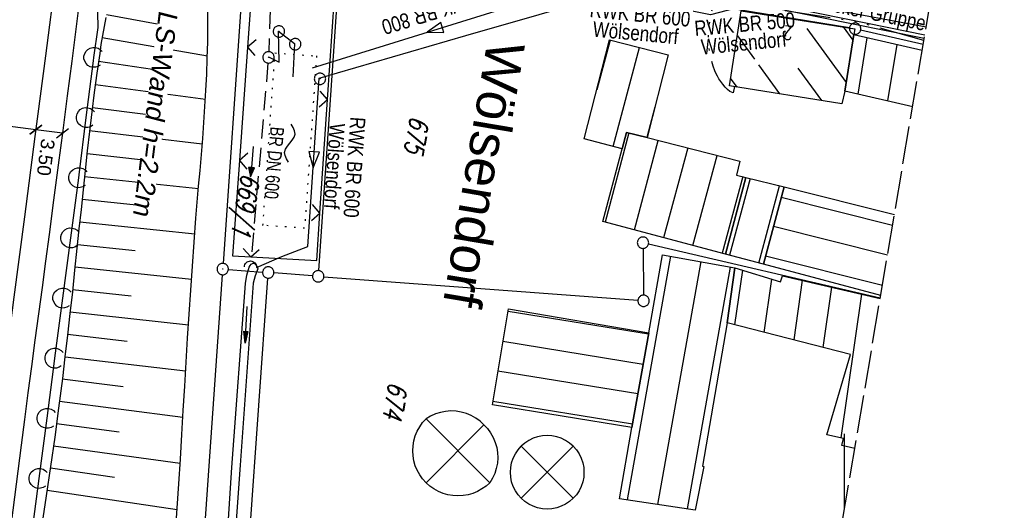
# Model space of a CAD drawing. Extents: x 511715 to 512121, y 473902 to 474680.
# Tile 19 of 21: x 511991 to 512121, y 474507 to 474572. Entities that reach past the tile are written whole.
import ezdxf
from ezdxf.enums import TextEntityAlignment as Align

# ---------------------------------------------------------------- set-up
doc = ezdxf.new("R2010")
doc.units = 0
doc.header["$LTSCALE"] = 10
doc.header["$MEASUREMENT"] = 0
for name, pattern in [('ACAD_ISO14W100', [25.5, 12, -3, 0.5, -3, 0.5, -3, 0.5, -3]), ('AUSGEZOGEN', [0]), ('LT00', [0]), ('LT14', [0.6, 0.5, -0.1]), ('PUNKTX2_STR', [0.6, 0.1, -0.5]), ('STRICHLINIE2', [0.375, 0.25, -0.125])]:
    doc.linetypes.add(name, pattern=pattern)
doc.layers.get('0').update_dxf_attribs({"linetype": 'LT00'})
for name, color, linetype in [('--WASSER_GRENZE', 180, 'PUNKTX2_STR'), ('--WASSER_NUTZUNG', 180, 'Continuous'), ('-Halt-Pfeil', 4, 'LT00'), ('-Haltung', 182, 'STRICHLINIE2'), ('-Haltungsbeschriftung', 182, 'LT00'), ('ABWASSERLTG', 24, 'LT00'), ('ABWASSERLTG_FLIEßPF', 26, 'Continuous'), ('ABWASSERLTG_TEXT', 26, 'Continuous'), ('BEMAßUNG', 255, 'Continuous'), ('DFK_AB_L', 21, 'LT00'), ('DFK_AB_P', 7, 'LT00'), ('DFK_BEB_SCHR', 254, 'LT00'), ('DFK_BEBAUUNG', 250, 'LT00'), ('DFK_FLUR_NR', 250, 'LT00'), ('DFK_GZPKT', 250, 'LT00'), ('DFK_KATASTER', 250, 'LT00'), ('DFK_TOPO-ANL', 252, 'LT00'), ('LS-WAND_TEXT', 11, 'Continuous'), ('ORTSNAMEN', 152, 'Continuous'), ('PFEIL', 140, 'AUSGEZOGEN'), ('TELEKOM', 210, 'ACAD_ISO14W100'), ('V91_AFBR_BAB', 250, 'LT00'), ('V91_BOESCH', 250, 'LT00'), ('V91_BOSCHUNG', 250, 'LT00'), ('V91_GRABEN', 250, 'LT00'), ('V91_KA_PRUF', 182, 'LT00'), ('V91_LAERM', 11, 'LT00'), ('V91_LD_MARK', 2, 'LT00'), ('V91_RASTER', 250, 'LT00'), ('V91_UK_DURCH', 182, 'LT00'), ('V91_ZAUN', 40, 'LT00'), ('WASSERLTG_TEXT', 130, 'Continuous')]:
    doc.layers.add(name, color=color, linetype=linetype)
doc.layers.add('-BLATT_91-RAND', color=7, linetype='LT14', plot=False)
doc.styles.add('Arial', font='ARIAL.TTF')
doc.styles.add('Beschrift', font='ARIAL.TTF')
doc.styles.add('Haltungsbeschriftung', font='ARIAL.TTF', dxfattribs={"width": 0.75})
doc.styles.get("Standard").update_dxf_attribs({"font": 'romans.shx'})
doc.styles.add('Versorgungsltg', font='ARIAL.TTF', dxfattribs={"width": 0.8, "height": 2})

# ---------------------------------------------------------------- blocks, each defined once
blk = doc.blocks.new('SYMB7251')
at = {"color": 0, "linetype": 'ByBlock'}
for points in [[(-0.25, 0), (-0.208333, 0.028889), (-0.166667, 0.051111), (-0.125, 0.06), (-0.083333, 0.051111), (-0.041667, 0.028889), (0, 0)], [(0, 0), (0.041667, -0.028889), (0.083333, -0.051111), (0.125, -0.06), (0.166667, -0.051111), (0.208333, -0.028889), (0.25, 0)]]:
    blk.add_lwpolyline(points, dxfattribs=at)
blk = doc.blocks.new('SYMB7010')
at = {"color": 0, "linetype": 'ByBlock'}
for points in [[(-0.031408, 0.499213), (-0.093728, 0.49134), (-0.15457, 0.475719), (-0.212975, 0.452595), (-0.268021, 0.422333), (-0.31884, 0.385411), (-0.36463, 0.342411), (-0.40467, 0.29401), (-0.438329, 0.240973), (-0.465074, 0.184136), (-0.484486, 0.124395), (-0.496256, 0.062692), (-0.5002, 0)], [(-0.5002, 0), (-0.496256, -0.062692), (-0.484486, -0.124395), (-0.465075, -0.184136), (-0.438329, -0.240973), (-0.404671, -0.29401), (-0.36463, -0.342411), (-0.31884, -0.385411), (-0.268021, -0.422333), (-0.212975, -0.452595), (-0.154571, -0.475719), (-0.093728, -0.49134), (-0.031408, -0.499213), (0.031408, -0.499213)], [(0.5002, 0), (0.496256, 0.062692), (0.484485, 0.124395), (0.465074, 0.184136), (0.438329, 0.240973), (0.40467, 0.29401), (0.36463, 0.342411), (0.31884, 0.385411), (0.268021, 0.422333), (0.212975, 0.452595), (0.15457, 0.475719), (0.093728, 0.49134), (0.031408, 0.499213), (-0.031408, 0.499213)], [(0.031408, -0.499213), (0.093728, -0.491341), (0.15457, -0.475719), (0.212975, -0.452595), (0.268021, -0.422333), (0.31884, -0.385411), (0.36463, -0.342411), (0.404671, -0.294011), (0.438329, -0.240974), (0.465075, -0.184136), (0.484486, -0.124395), (0.496256, -0.062692), (0.500201, 0)]]:
    blk.add_lwpolyline(points, dxfattribs=at)
blk = doc.blocks.new('SYMB0003')
at = {"color": 0, "linetype": 'ByBlock'}
for p, q in [((-0.015712, 0), (0.010166, 0.012015)), ((0, -0.021257), (-0.015712, 0)), ((0.010166, 0.012015), (0, -0.021257))]:
    blk.add_line(p, q, dxfattribs=at)
for points in [[(-0.031395, 0.499013), (-0.093691, 0.491144), (-0.154509, 0.475528), (-0.21289, 0.452414), (-0.267913, 0.422164), (-0.318712, 0.385257), (-0.364484, 0.342274), (-0.404509, 0.293893), (-0.438154, 0.240877), (-0.464888, 0.184062), (-0.484292, 0.124345), (-0.496058, 0.062667), (-0.5, 0)], [(-0.5, 0), (-0.496058, -0.062667), (-0.484292, -0.124345), (-0.464888, -0.184062), (-0.438154, -0.240877), (-0.404509, -0.293893), (-0.364485, -0.342274), (-0.318712, -0.385257), (-0.267914, -0.422164), (-0.21289, -0.452414), (-0.154509, -0.475529), (-0.093691, -0.491144), (-0.031395, -0.499014), (0.031395, -0.499014)], [(0.5, 0), (0.496057, 0.062667), (0.484292, 0.124345), (0.464888, 0.184062), (0.438153, 0.240877), (0.404509, 0.293893), (0.364484, 0.342274), (0.318712, 0.385257), (0.267913, 0.422164), (0.21289, 0.452414), (0.154509, 0.475528), (0.093691, 0.491144), (0.031395, 0.499013), (-0.031395, 0.499013)], [(0.031395, -0.499014), (0.093691, -0.491144), (0.154509, -0.475529), (0.21289, -0.452414), (0.267914, -0.422164), (0.318712, -0.385257), (0.364485, -0.342274), (0.404509, -0.293893), (0.438154, -0.240877), (0.464889, -0.184062), (0.484292, -0.124345), (0.496058, -0.062667), (0.5, 0)]]:
    blk.add_lwpolyline(points, dxfattribs=at)
blk = doc.blocks.new('SYMB1107')
at = {"color": 0, "linetype": 'ByBlock'}
for points in [[(-0.2, 0), (-0.196157, 0.039018), (-0.184776, 0.076537), (-0.166294, 0.111114), (-0.141421, 0.141421), (-0.111114, 0.166294), (-0.076537, 0.184776), (-0.039018, 0.196157), (0, 0.2)], [(0, 0.2), (0.039018, 0.196157), (0.076537, 0.184776), (0.111114, 0.166294), (0.141421, 0.141421), (0.166294, 0.111114), (0.184776, 0.076537), (0.196157, 0.039018), (0.2, 0)]]:
    blk.add_lwpolyline(points, dxfattribs=at)
blk = doc.blocks.new('SYMB0024')
at = {"color": 0, "linetype": 'ByBlock'}
for p, q in [((-0.5, 0.5), (0, 0)), ((0, 0), (0.5, 0.5))]:
    blk.add_line(p, q, dxfattribs=at)
blk = doc.blocks.new('SYMB7122')
at = {"color": 0, "linetype": 'ByBlock'}
for points in [[(-0.109975, -0.002365), (-0.106745, 0.026562), (-0.096041, 0.053629), (-0.078613, 0.076941), (-0.055681, 0.094866), (-0.028851, 0.106149), (0, 0.11)], [(0, 0.11), (0.028851, 0.106149), (0.055681, 0.094866), (0.078613, 0.076941), (0.096041, 0.053629), (0.106745, 0.026562), (0.109975, -0.002365)], [(-0.075234, -0.080249), (-0.093647, -0.057708), (-0.105504, -0.031126), (-0.109975, -0.002365)], [(0.109975, -0.002365), (0.105504, -0.031126), (0.093647, -0.057708), (0.075234, -0.080249)]]:
    blk.add_lwpolyline(points, dxfattribs=at)
blk = doc.blocks.new('_Oblique')
at = {"color": 0, "linetype": 'ByBlock', "lineweight": -2}
blk.add_line((-0.5, -0.5), (0.5, 0.5), dxfattribs=at)
blk = doc.blocks.new('Pfreil3')
at = {"layer": 'PFEIL'}
blk.add_hatch(color=256, dxfattribs=at).paths.add_polyline_path([(-1.55, 0.27), (-1.55, -0.27), (0, 0)])
for p, q in [((-1.55, 0), (-4.83, 0)), ((-1.55, -0.27), (-1.55, 0.27)), ((-1.55, 0.27), (0, 0)), ((0, 0), (-1.55, -0.27))]:
    blk.add_line(p, q, dxfattribs=at)
blk = doc.blocks.new('ABWASSER-FLIEßPF')
at = {"layer": 'ABWASSERLTG_FLIEßPF'}
for p, q in [((0, 0), (-0.211, 0.07)), ((-0.211, 0.07), (-0.211, -0.07)), ((-0.211, -0.07), (0, 0))]:
    blk.add_line(p, q, dxfattribs=at)
blk = doc.blocks.new('SYMB0070')
at = {"color": 0, "linetype": 'ByBlock'}
for p, q in [((-0.5, 0), (0.2, 0)), ((0.5, 0), (0.2, 0.1)), ((0.2, 0.1), (0.2, 0)), ((0.468, 0), (0.21, 0.086)), ((0.21, 0.086), (0.21, -0.086)), ((0.21, -0.086), (0.468, 0)), ((0.22, -0.072), (0.437, 0)), ((0.23, -0.058), (0.405, 0)), ((0.24, -0.045), (0.374, 0)), ((0.342, 0), (0.25, 0.031)), ((0.25, 0.031), (0.25, -0.031)), ((0.25, -0.031), (0.342, 0)), ((0.26, -0.017), (0.31, 0)), ((0.27, -0.003), (0.279, 0))]:
    blk.add_line(p, q, dxfattribs=at)
for points in [[(0.2, 0), (0.2, -0.1), (0.5, 0)], [(0.437, 0), (0.22, 0.072), (0.22, -0.072)], [(0.405, 0), (0.23, 0.058), (0.23, -0.058)], [(0.374, 0), (0.24, 0.045), (0.24, -0.045)], [(0.31, 0), (0.26, 0.017), (0.26, -0.017)], [(0.279, 0), (0.27, 0.003), (0.27, -0.003)]]:
    blk.add_lwpolyline(points, dxfattribs=at)

msp = doc.modelspace()

# ---------------------------------------------------------------- linework, layer by layer
at = {"layer": '--WASSER_GRENZE', "ltscale": 0.2}
msp.add_lwpolyline([(512030.4, 474567.42), (512028.82, 474544.7), (512023.33, 474545.08), (512024.91, 474567.81)], close=True, dxfattribs=at)
at = {"layer": '-Haltung'}
for p, q in [((512024.71, 474584.73), (512024.09, 474567.98)), ((512023.99, 474566.49), (512021.75, 474540.33))]:
    msp.add_line(p, q, dxfattribs=at)
at = {"layer": 'ABWASSERLTG', "flags": 128}
for points in [[(512110.52, 474569.7), (512100.93, 474571.65), (512065.78, 474578.83), (512044.83, 474582.4), (512033.95, 474584.24), (512026.53, 474577.22)], [(512029.85, 474565.83), (512071.07, 474578.68), (512110.79, 474571.28)], [(512022.47, 474539.5), (512025.81, 474540.95), (512029.23, 474542.31), (512030.74, 474564.47), (512050.07, 474570.1), (512069.4, 474575.72), (512078.01, 474574.9), (512086.62, 474574.08), (512090.05, 474574.39), (512103.02, 474571.76), (512110.61, 474570.22)], [(512024.04, 474567.29), (512025.46, 474566.59), (512025.38, 474570.7), (512027.5, 474569.04), (512027.26, 474564.66)]]:
    msp.add_lwpolyline(points, dxfattribs=at)
at = {"layer": 'BEMAßUNG'}
for p, q in [((511993.37, 474557.69), (511985.51, 474558.7)), ((511996.89, 474557.23), (511993.37, 474557.69))]:
    msp.add_line(p, q, dxfattribs=at)
at = {"layer": 'DFK_AB_L'}
for p, q in [((512021.13, 474584), (512018.07, 474540.06)), ((512017.97, 474538.56), (512010.35, 474429.34))]:
    msp.add_line(p, q, dxfattribs=at)
at = {"layer": 'DFK_BEB_SCHR'}
for p, q in [((512095.06, 474571.05), (512100.24, 474563.92)), ((512101.14, 474569.48), (512099.86, 474571.24)), ((512069.1, 474569.52), (512067.34, 474562.95)), ((512085.88, 474570.08), (512088.13, 474566.98)), ((512101.79, 474562.37), (512103, 474569.83)), ((512069.49, 474555.48), (512072.97, 474568.53)), ((512106.9, 474568.94), (512105.69, 474561.48)), ((512088.65, 474566.26), (512091.43, 474562.43)), ((512097.02, 474561.54), (512093.92, 474565.8)), ((512085.84, 474563.32), (512084.99, 474564.49)), ((512075.01, 474560.66), (512073.94, 474556.66)), ((512071.58, 474557.26), (512068.44, 474545.51)), ((512072.3, 474544.48), (512075.46, 474556.28)), ((512079.34, 474555.29), (512076.16, 474543.45)), ((512080.03, 474542.42), (512083.21, 474554.31)), ((512086.6, 474551.5), (512083.89, 474541.39)), ((512087.55, 474551.27), (512084.83, 474541.14)), ((512088.7, 474540.1), (512091.43, 474550.29)), ((512091.68, 474548.78), (512106.36, 474545.12)), ((512105.69, 474541.16), (512090.64, 474544.92)), ((512071.38, 474508.86), (512077.12, 474541.01)), ((512089.61, 474541.05), (512105.02, 474537.21)), ((512081.05, 474540.29), (512075.34, 474508.27)), ((512079.29, 474507.68), (512084.99, 474539.57)), ((512086.55, 474539.17), (512085.52, 474531.97)), ((512089.41, 474530.96), (512090.42, 474538)), ((512094.44, 474537.83), (512093.31, 474529.96)), ((512097.21, 474528.96), (512098.35, 474536.91)), ((512102.26, 474535.99), (512099.54, 474517.04)), ((512074.18, 474530.72), (512055.65, 474533.73)), ((512054.98, 474529.79), (512073.47, 474526.78)), ((512072.77, 474522.84), (512054.32, 474525.84)), ((512053.66, 474521.9), (512072.07, 474518.9))]:
    msp.add_line(p, q, dxfattribs=at)
at = {"layer": 'DFK_BEBAUUNG'}
for points in [[(512084.83, 474563.48, 0), (512086.4, 474573.38, 0), (512101.37, 474571, 0), (512101.26, 474570.23, 0), (512100.05, 474562.76, 0), (512099.67, 474561.12, 0), (512084.83, 474563.48, 0)], [(512071.28, 474557.34, 0), (512070.7, 474555.17, 0), (512065.67, 474556.47, 0), (512069.04, 474569.53, 0), (512076.77, 474567.57, 0), (512073.99, 474556.65, 0), (512071.28, 474557.34, 0)], [(512100.05, 474562.76, 0), (512101.26, 474570.23, 0), (512110.26, 474568.18, 0)], [(512109, 474560.73, 0), (512100.05, 474562.76, 0)], [(512087.01, 474551.4, 0), (512084.3, 474541.28, 0), (512068.14, 474545.59, 0), (512070.7, 474555.17, 0), (512071.28, 474557.34, 0), (512073.99, 474556.65, 0), (512086.22, 474553.54, 0), (512085.75, 474551.7, 0), (512087.01, 474551.4, 0)], [(512092.04, 474550.14, 0), (512089.31, 474539.94, 0), (512084.3, 474541.28, 0), (512087.01, 474551.4, 0), (512092.04, 474550.14, 0)], [(512104.78, 474535.82, 0), (512089.31, 474539.94, 0), (512092.04, 474550.14, 0)], [(512092.04, 474550.14, 0), (512106.59, 474546.51, 0)], [(512071.98, 474518.42, 0), (512074.21, 474530.91, 0), (512076, 474541.21, 0), (512085.57, 474539.46, 0), (512084.53, 474532.22, 0), (512081.28, 474513.34, 0), (512081.48, 474513.29, 0), (512080.31, 474507.53, 0), (512070.32, 474509.02, 0), (512071.98, 474518.42, 0)], [(512084.53, 474532.22, 0), (512085.57, 474539.46, 0), (512091.59, 474537.65, 0), (512091.83, 474538.44, 0), (512104.71, 474535.41, 0)], [(512071.98, 474518.42, 0), (512053.58, 474521.41, 0), (512055.7, 474534.05, 0), (512074.21, 474530.91, 0), (512071.98, 474518.42, 0)], [(512101.37, 474515.65, 0), (512099.66, 474516.06, 0), (512099.87, 474516.96, 0), (512097.67, 474517.47, 0), (512100.81, 474528.03, 0), (512084.53, 474532.22, 0)]]:
    msp.add_polyline3d(points, dxfattribs=at)
at = {"layer": 'DFK_KATASTER'}
for p, q in [((512033.58, 474582.26), (512030.66, 474539.11)), ((512100.67, 474571.14), (512085.82, 474573.56)), ((512102.14, 474570.85), (512110.39, 474568.97)), ((512074.17, 474542.62), (512104.73, 474535.5)), ((512073.45, 474542.04), (512073.51, 474535.88)), ((512018.77, 474539.25), (512023.28, 474538.92)), ((512029.86, 474538.42), (512024.78, 474538.8)), ((512031.36, 474538.3), (512072.77, 474535.19)), ((512021.5, 474502.84), (512023.98, 474538.11))]:
    msp.add_line(p, q, dxfattribs=at)
at = {"layer": 'DFK_TOPO-ANL'}
for p, q in [((512053.25, 474511.14), (512044.83, 474519.56)), ((512052.47, 474518.78), (512044.83, 474511.14)), ((512064.24, 474515.94), (512057.38, 474509.08)), ((512064.24, 474509.08), (512057.38, 474515.94))]:
    msp.add_line(p, q, dxfattribs=at)
for points in [[(512052.47, 474518.78, 0), (512051.96, 474519.25, 0), (512051.4, 474519.66, 0), (512050.79, 474520, 0), (512050.15, 474520.27, 0), (512049.48, 474520.46, 0), (512048.79, 474520.57, 0), (512048.1, 474520.6, 0), (512047.4, 474520.55, 0), (512046.72, 474520.41, 0), (512046.06, 474520.2, 0), (512045.43, 474519.92, 0), (512044.83, 474519.56, 0)], [(512044.83, 474511.14, 0), (512044.38, 474511.64, 0), (512044, 474512.18, 0), (512043.67, 474512.77, 0), (512043.42, 474513.38, 0), (512043.23, 474514.02, 0), (512043.12, 474514.68, 0), (512043.08, 474515.35, 0), (512043.12, 474516.02, 0), (512043.23, 474516.67, 0), (512043.42, 474517.32, 0), (512043.67, 474517.93, 0), (512044, 474518.52, 0), (512044.38, 474519.06, 0), (512044.83, 474519.56, 0)], [(512052.47, 474518.78, 0), (512052.94, 474518.27, 0), (512053.35, 474517.71, 0), (512053.69, 474517.1, 0), (512053.96, 474516.46, 0), (512054.15, 474515.79, 0), (512054.26, 474515.1, 0), (512054.29, 474514.41, 0), (512054.24, 474513.71, 0), (512054.1, 474513.03, 0), (512053.89, 474512.37, 0), (512053.61, 474511.74, 0), (512053.25, 474511.14, 0)], [(512064.24, 474515.94, 0), (512063.76, 474516.36, 0), (512063.24, 474516.71, 0), (512062.67, 474516.99, 0), (512062.07, 474517.2, 0), (512061.44, 474517.32, 0), (512060.81, 474517.36, 0), (512060.18, 474517.32, 0), (512059.55, 474517.2, 0), (512058.95, 474516.99, 0), (512058.38, 474516.71, 0), (512057.86, 474516.36, 0), (512057.38, 474515.94, 0)], [(512057.38, 474509.08, 0), (512056.96, 474509.56, 0), (512056.61, 474510.08, 0), (512056.33, 474510.65, 0), (512056.12, 474511.25, 0), (512056, 474511.88, 0), (512055.96, 474512.51, 0), (512056, 474513.14, 0), (512056.12, 474513.77, 0), (512056.33, 474514.37, 0), (512056.61, 474514.94, 0), (512056.96, 474515.46, 0), (512057.38, 474515.94, 0)], [(512064.24, 474515.94, 0), (512064.66, 474515.46, 0), (512065.01, 474514.94, 0), (512065.29, 474514.37, 0), (512065.5, 474513.77, 0), (512065.62, 474513.14, 0), (512065.66, 474512.51, 0), (512065.62, 474511.88, 0), (512065.5, 474511.25, 0), (512065.29, 474510.65, 0), (512065.01, 474510.08, 0), (512064.66, 474509.56, 0), (512064.24, 474509.08, 0)], [(512053.25, 474511.14, 0), (512052.75, 474510.69, 0), (512052.21, 474510.31, 0), (512051.62, 474509.98, 0), (512051.01, 474509.73, 0), (512050.37, 474509.54, 0), (512049.71, 474509.43, 0), (512049.04, 474509.39, 0), (512048.37, 474509.43, 0), (512047.72, 474509.54, 0), (512047.07, 474509.73, 0), (512046.46, 474509.98, 0), (512045.87, 474510.31, 0), (512045.33, 474510.69, 0), (512044.83, 474511.14, 0)], [(512064.24, 474509.08, 0), (512063.76, 474508.66, 0), (512063.24, 474508.31, 0), (512062.67, 474508.03, 0), (512062.07, 474507.82, 0), (512061.44, 474507.7, 0), (512060.81, 474507.66, 0), (512060.18, 474507.7, 0), (512059.55, 474507.82, 0), (512058.95, 474508.03, 0), (512058.38, 474508.31, 0), (512057.86, 474508.66, 0), (512057.38, 474509.08, 0)]]:
    msp.add_polyline3d(points, dxfattribs=at)
at = {"layer": 'TELEKOM', "ltscale": 0.05, "flags": 128}
for points in [[(512085.5, 474563.37), (512085.33, 474562.55), (512084.91, 474562.74), (512084.58, 474562.98), (512084.29, 474563.31), (512083.95, 474563.7), (512083.69, 474564.05), (512083.46, 474564.38), (512083.27, 474564.75), (512083.1, 474565.07), (512082.92, 474565.47), (512082.7, 474566.05), (512082.43, 474566.9), (512082.26, 474567.71), (512082.15, 474568.4), (512082.06, 474569.43), (512082.06, 474570.27), (512082.15, 474570.88), (512082.35, 474572.84), (512083.5, 474576.71), (512084.07, 474579.68), (512082.39, 474581.65), (512081.78, 474582.53), (512081.5, 474583.24), (512080.98, 474584.59), (512080.84, 474586.04), (512080.79, 474588.1), (512081.17, 474590.91), (512082.15, 474595.2), (512083, 474598.52), (512084.03, 474602.27), (512084.73, 474605.36), (512086, 474610.06), (512086.87, 474614.04), (512087.7, 474618.6), (512087.46, 474623.21), (512090.19, 474631.29), (512091.94, 474637.01)], [(512110.48, 474569.45), (512101.81, 474571.89), (512087.23, 474574.14), (512082.35, 474572.84), (512070.9, 474575.09), (512061.47, 474577.01), (512049.21, 474579.5), (512041.52, 474581.05), (512031.37, 474583.16), (512031.43, 474576.33), (512030.93, 474576.42)]]:
    msp.add_lwpolyline(points, dxfattribs=at)
at = {"layer": 'V91_AFBR_BAB'}
msp.add_lwpolyline([(511999.75, 474579.39), (511998.94, 474573.06), (511998.12, 474566.73), (511997.53, 474562.15), (511996.93, 474557.58), (511996.34, 474553), (511995.73, 474548.42), (511995.13, 474543.85), (511994.66, 474540.37), (511994.2, 474536.89), (511993.73, 474533.41), (511993.26, 474529.93), (511992.8, 474526.45), (511992.33, 474522.97), (511991.88, 474519.49), (511991.44, 474516.07), (511991, 474512.65), (511990.56, 474509.23), (511990.13, 474505.81)], dxfattribs=at)
at = {"layer": 'V91_BOESCH'}
for points in [[(512011.8, 474504.52), (512012.03, 474507.76), (512012.24, 474511), (512012.44, 474514.25), (512012.64, 474517.5), (512012.82, 474520.67), (512013.01, 474523.85), (512013.2, 474527.02), (512013.39, 474530.2), (512013.59, 474533.37), (512013.8, 474536.54), (512014.02, 474539.7), (512014.25, 474542.86), (512014.49, 474546.02), (512014.67, 474548.12), (512014.85, 474550.23), (512015.03, 474552.33), (512015.21, 474554.43), (512015.38, 474556.54), (512015.54, 474558.64), (512015.68, 474560.76), (512015.81, 474562.87), (512015.91, 474565), (512015.99, 474567.13), (512016.04, 474569.26), (512016.06, 474571.41), (512016.04, 474573.57)], [(512002.6, 474572.48), (512002.37, 474571.3), (512002.16, 474570.11), (512001.97, 474568.92), (512001.8, 474567.73), (512001.43, 474565.16), (512001.09, 474562.6), (512000.77, 474560.03), (512000.46, 474557.46), (512000.17, 474554.9), (511999.88, 474552.33), (511999.61, 474549.76), (511999.34, 474547.19), (511999.07, 474544.62), (511998.8, 474542.05), (511998.5, 474539.18), (511998.2, 474536.31), (511997.88, 474533.45), (511997.56, 474530.58), (511997.22, 474527.72), (511996.88, 474524.86), (511996.38, 474520.99), (511995.87, 474517.13), (511995.32, 474513.28), (511994.76, 474509.42), (511994.18, 474505.57)]]:
    msp.add_lwpolyline(points, dxfattribs=at)
at = {"layer": 'V91_BOSCHUNG'}
for p, q in [((512002.69, 474572.9), (512009.37, 474571.64)), ((512002.12, 474569.86), (512016, 474567.44)), ((512001.65, 474566.71), (512008.77, 474565.66)), ((512001.23, 474563.65), (512015.74, 474561.7)), ((512000.84, 474560.62), (512008.19, 474559.69)), ((512000.47, 474557.57), (512015.32, 474555.83)), ((512000.13, 474554.56), (512007.6, 474553.72)), ((511999.8, 474551.53), (512014.82, 474549.93)), ((511999.48, 474548.54), (512007.03, 474547.74)), ((511999.17, 474545.54), (512014.33, 474543.97)), ((511998.86, 474542.56), (512006.48, 474541.77)), ((511998.55, 474539.59), (512013.89, 474537.97)), ((511998.23, 474536.62), (512005.96, 474535.79)), ((511997.9, 474533.66), (512013.5, 474531.94)), ((511997.57, 474530.71), (512005.44, 474529.81)), ((511997.23, 474527.76), (512013.13, 474525.87)), ((511996.87, 474524.83), (512004.91, 474523.83)), ((511996.5, 474521.89), (512012.77, 474519.79)), ((511996.11, 474518.96), (512004.35, 474517.85)), ((511995.71, 474516.02), (512012.41, 474513.7)), ((511995.3, 474513.09), (512003.76, 474511.88)), ((511994.87, 474510.16), (512012.02, 474507.62))]:
    msp.add_line(p, q, dxfattribs=at)
at = {"layer": 'V91_GRABEN'}
for points in [[(512013.5, 474430.46), (512015.28, 474455.69), (512017.37, 474484.58), (512019.22, 474513.13), (512021.04, 474537.43), (512021.21, 474538.52), (512021.5, 474539.58)], [(512021.5, 474539.58), (512021.64, 474539.77), (512021.79, 474539.94), (512021.93, 474540.06), (512022.06, 474540.11), (512022.22, 474540.05), (512022.38, 474539.87), (512022.52, 474539.63), (512022.67, 474539.34)], [(512022.67, 474539.34), (512022.31, 474538.41), (512022.03, 474537.45), (512020.32, 474513.44), (512018.25, 474484.55), (512016.23, 474455.93), (512014.44, 474430.72)]]:
    msp.add_lwpolyline(points, dxfattribs=at)
at = {"layer": 'V91_LAERM'}
for p, q in [((511997.99, 474543.42), (511999.04, 474551.36)), ((511996.95, 474535.49), (511997.99, 474543.42)), ((511995.9, 474527.56), (511996.95, 474535.49)), ((511993.81, 474511.7), (511994.86, 474519.63))]:
    msp.add_line(p, q, dxfattribs=at)
for points in [[(512001.04, 474567.23), (512001.58, 474571.16), (512001.53, 474575.19)], [(512000.04, 474559.29), (512000.98, 474566.77), (512001.04, 474567.23)], [(511999.04, 474551.36), (511999.09, 474551.73), (512000.04, 474559.29)], [(511994.86, 474519.63), (511995.71, 474526.11), (511995.9, 474527.56)], [(511992.78, 474503.77), (511993.02, 474505.66), (511993.81, 474511.7)]]:
    msp.add_lwpolyline(points, dxfattribs=at)
at = {"layer": 'V91_LD_MARK', "color": 0}
msp.add_lwpolyline([(512005.84, 474651.59), (512004.68, 474643.06), (512003.07, 474631.05), (512001.65, 474620.45), (512000.24, 474609.85), (511998.83, 474599.24), (511997.43, 474588.63), (511996.04, 474578.03), (511994.65, 474567.42), (511993.26, 474556.81), (511991.88, 474546.2), (511990.49, 474535.6), (511989.11, 474524.99), (511987.73, 474514.38), (511986.35, 474503.77)], dxfattribs=at)
at = {"layer": 'V91_RASTER'}
msp.add_line((512100, 474507.59), (512100, 474517.59), dxfattribs=at)
at = {"layer": 'V91_ZAUN'}
for p, q in [((512031.84, 474561.67), (512032.84, 474576.63)), ((512021.3, 474568.58), (512020.23, 474553.62)), ((512030.84, 474546.7), (512031.84, 474561.67))]:
    msp.add_line(p, q, dxfattribs=at)
for points in [[(512025.55, 474579.95), (512022.12, 474580.12), (512021.3, 474568.58)], [(512020.23, 474553.62), (512019.33, 474541.04), (512021.71, 474540.91)], [(512021.71, 474540.91), (512030.43, 474540.44), (512030.84, 474546.7)]]:
    msp.add_lwpolyline(points, dxfattribs=at)

# ---------------------------------------------------------------- block references
at = {"layer": '--WASSER_NUTZUNG', "xscale": 10.00000000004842, "yscale": 9.999999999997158, "zscale": 10, "rotation": 85.7787870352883}
msp.add_blockref('SYMB7251', (512026.87, 474555.91), dxfattribs=at)
at = {"layer": '-Halt-Pfeil', "xscale": 3.999999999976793, "yscale": 4, "zscale": 4, "rotation": 265.0863065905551}
msp.add_blockref('SYMB0070', (512021.87, 474553.49), dxfattribs=at)
at = {"layer": 'ABWASSERLTG_FLIEßPF', "yscale": 10, "zscale": 10}
for p, xscale, rotation in [((512044.97, 474570.54), 9.999999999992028, 197.3130507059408), ((512029.94, 474552.65), 9.999999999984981, 266.3573834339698)]:
    msp.add_blockref('ABWASSER-FLIEßPF', p, dxfattribs=dict(at, xscale=xscale, rotation=rotation))
at = {"layer": 'BEMAßUNG', "xscale": 1.4, "yscale": 1.4, "zscale": 1.4}
for p, rotation in [((511993.37, 474557.69), 352.6323704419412), ((511993.37, 474557.69), 172.6323704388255), ((511996.89, 474557.23), 352.6323704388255)]:
    msp.add_blockref('_Oblique', p, dxfattribs=dict(at, rotation=rotation))
at = {"layer": 'DFK_AB_P', "xscale": 1.499999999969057, "yscale": 1.5, "zscale": 1.5, "rotation": 251.2881100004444}
msp.add_blockref('SYMB0003', (512018.02, 474539.31), dxfattribs=at)
at = {"layer": 'DFK_GZPKT', "xscale": 1.499999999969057, "yscale": 1.5, "zscale": 1.5, "rotation": 251.2881100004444}
for p in [(512101.41, 474571.02), (512073.44, 474542.79), (512024.03, 474538.86), (512030.61, 474538.36), (512073.52, 474535.13)]:
    msp.add_blockref('SYMB7010', p, dxfattribs=at)
at = {"layer": 'PFEIL', "rotation": 266.8176682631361}
msp.add_blockref('Pfreil3', (512020.99, 474529.55), dxfattribs=at)
at = {"layer": 'V91_KA_PRUF', "xscale": 1.499999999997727, "yscale": 1.499999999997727, "zscale": 1.5, "rotation": 260.3880065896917}
for p in [(512025.43, 474570.65), (512027.58, 474568.97), (512024.06, 474567.23), (512030.85, 474564.4)]:
    msp.add_blockref('SYMB0003', p, dxfattribs=at)
at = {"layer": 'V91_LAERM', "yscale": 12.00000000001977, "zscale": 12}
for p, xscale, rotation in [((512001.04, 474567.23), 12.00000000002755, 82.16830659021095), ((512000.04, 474559.29), 11.99999999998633, 82.83321659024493), ((511999.04, 474551.36), 12.00000000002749, 82.4936865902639), ((511997.99, 474543.42), 12.00000000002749, 82.4936865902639), ((511996.95, 474535.49), 12.00000000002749, 82.4936865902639), ((511995.9, 474527.56), 12.00000000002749, 82.4936865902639), ((511994.86, 474519.63), 11.99999999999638, 82.49719659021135), ((511993.81, 474511.7), 11.99999999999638, 82.49719659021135)]:
    msp.add_blockref('SYMB7122', p, dxfattribs=dict(at, xscale=xscale, rotation=rotation))
at = {"layer": 'V91_UK_DURCH', "xscale": 4.000000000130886, "yscale": 4.000000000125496, "zscale": 4, "rotation": 358.9080494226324}
msp.add_blockref('SYMB1107', (512021.68, 474539.58), dxfattribs=at)
at = {"layer": 'V91_ZAUN', "yscale": 2.099999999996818, "zscale": 2.1}
for p, xscale, rotation in [((512021.3, 474568.58), 2.100000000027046, 265.9148765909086), ((512031.84, 474561.67), 2.099999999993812, 86.17863659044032), ((512020.23, 474553.62), 2.100000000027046, 265.9148765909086), ((512030.84, 474546.7), 2.099999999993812, 86.17863659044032), ((512021.71, 474540.91), 2.100000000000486, 356.9417665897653)]:
    msp.add_blockref('SYMB0024', p, dxfattribs=dict(at, xscale=xscale, rotation=rotation))

# ---------------------------------------------------------------- texts
at = {"layer": '-Haltungsbeschriftung', "style": 'Haltungsbeschriftung', "width": 0.75}
msp.add_text('BR DN 600', height=1.8, rotation=265.0863, dxfattribs=at).set_placement((512024.34, 474558.14))
at = {"layer": 'ABWASSERLTG_TEXT', "style": 'Versorgungsltg', "width": 0.8}
for s, rotation, p in [('SWK BR 800', 197, (512045.09, 474574.01)), ('RWK BR 600', 354.3571, (512072.96, 474571.91)), ('Wölsendorf', 354.7612, (512072.38, 474569.47)), ('RWK BR 500', 5.0754, (512086.94, 474570.63)), ('Wölsendorf', 5.4794, (512086.83, 474568.13)), ('Wölsendorf', 266, (512031.75, 474552.95)), ('RWK BR 600', 266, (512034.4, 474552.8))]:
    msp.add_text(s, height=2, rotation=rotation, dxfattribs=at).set_placement(p, align=Align.CENTER)
at = {"layer": 'BEMAßUNG', "insert": (511994.69, 474554.05), "char_height": 1.8, "attachment_point": 5, "rotation": 262.6324, "style": 'Arial'}
msp.add_mtext('\\A1;3.50', dxfattribs=at)
at = {"layer": 'DFK_BEBAUUNG', "width": 0.8}
msp.add_text('2', height=1.8, rotation=-184.9664, dxfattribs=at).set_placement((512093.27, 474571.28))
at = {"layer": 'DFK_FLUR_NR', "oblique": 13.754, "width": 0.75}
for s, p in [('675', (512042.78, 474559.58)), ('669/1', (512020.51, 474552.01)), ('674', (512039.95, 474524.52))]:
    msp.add_text(s, height=2.5, rotation=260.388, dxfattribs=at).set_placement(p)
at = {"layer": 'ORTSNAMEN', "style": 'Arial'}
msp.add_text('Wölsendorf', height=5, rotation=260.388, dxfattribs=at).set_placement((512052.95, 474569.64))
at = {"layer": 'WASSERLTG_TEXT', "style": 'Versorgungsltg', "width": 0.8}
msp.add_text('ZV Pretzabrucker Gruppe', height=2, rotation=348.1262, dxfattribs=at).set_placement((512098.04, 474573.34), align=Align.CENTER)

# ---------------------------------------------------------------- next in the draw order: texts
at = {"layer": 'LS-WAND_TEXT', "insert": (512012.12, 474573.2), "char_height": 2.5, "attachment_point": 1, "rotation": 262.7358, "style": 'Beschrift', "bg_fill": 3, "box_fill_scale": 1, "bg_fill_color": 256, "bg_fill_transparency": 7183468}
msp.add_mtext('{\\Q7;LS-Wand h=2.2m}', dxfattribs=at)

# ---------------------------------------------------------------- next in the draw order: linework, layer by layer
at = {"layer": '-BLATT_91-RAND'}
msp.add_lwpolyline([(511838.11, 474679.99), (511714.55, 473950.38), (511997.52, 473902.46), (512121.08, 474632.07), (511838.11, 474679.99)], dxfattribs=at)

doc.saveas('drawing.dxf')
